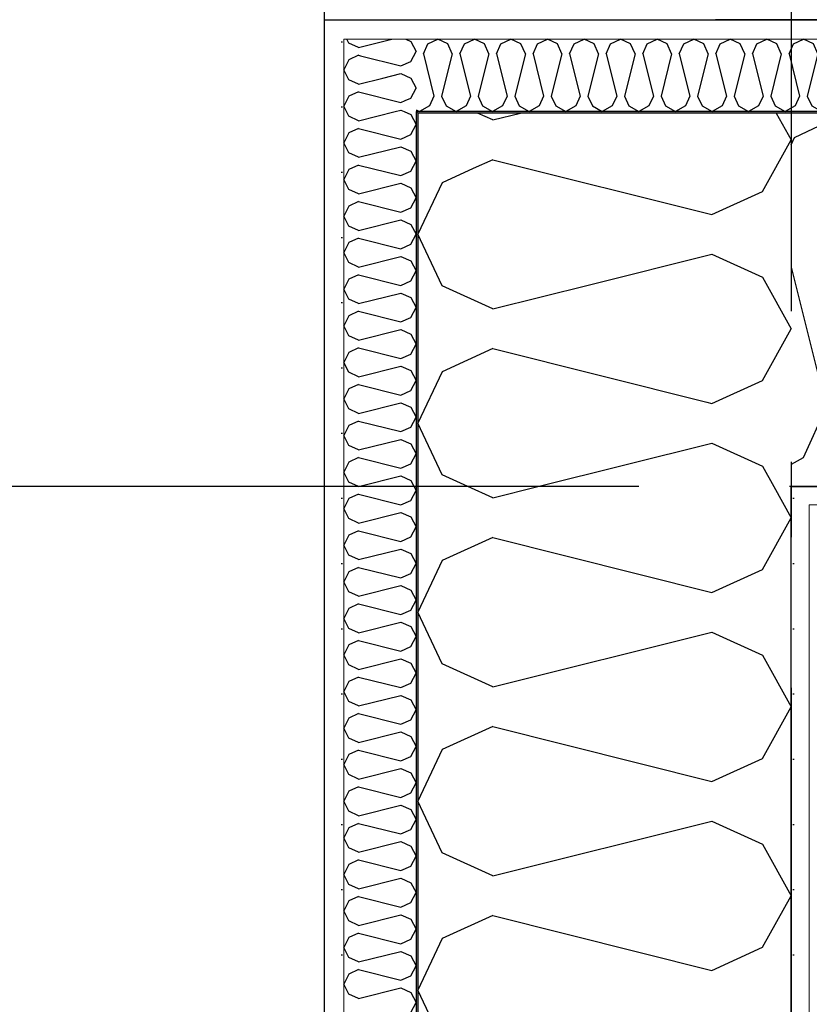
# Model space of a CAD drawing. Header units: millimetres. Extents: x -5000 to 341424, y -9235 to 550260.
# Tile 75 of 236: x 289374 to 289898, y 349127 to 349781. Entities that reach past the tile are written whole.
import ezdxf
from ezdxf.enums import TextEntityAlignment as Align

# ---------------------------------------------------------------- set-up
doc = ezdxf.new("R2010")
doc.units = ezdxf.units.MM
doc.header["$LTSCALE"] = 0.5
doc.header["$MEASUREMENT"] = 0
doc.linetypes.add('Akselinje', pattern=[1500, 1000, -200, 100, -200])
doc.linetypes.add('PLINE', pattern=[0])
for name, color, linetype in [('232- Ikke-bærende yttervegger (Skravur)(Nye konstruksjoner)', 7, 'Continuous'), ('232- Ikke-bærende yttervegger(Nye konstruksjoner)', 7, 'Continuous'), ('255- Gulvoverflate(Nye konstruksjoner)', 7, 'Continuous'), ('82-- Modullinjer(Nye konstruksjoner)', 7, 'Continuous'), ('842-M___1_50 Målsetting bygning', 7, 'Continuous'), ('842-M___1_50 Målsetting bygning(Nye konstruksjoner)', 7, 'Continuous'), ('862- M___Nettoareal(Nye konstruksjoner)', 7, 'Continuous'), ('862- M___Nettoareal(Polylinje)(Nye konstruksjoner)', 7, 'Continuous'), ('862- M___Nettoareal(Tekst)(Nye konstruksjoner)', 7, 'Continuous')]:
    doc.layers.add(name, color=color, linetype=linetype)
doc.layers.add('235- Utvendig kledning og overflate(Nye konstruksjoner)', color=7, linetype='Continuous', lineweight=0)
doc.layers.add('236- Innvendig kledning og overflate(Nye konstruksjoner)', color=7, linetype='Continuous', lineweight=0)
doc.styles.add('GENERATED_STYLE_1', font='txt')
doc.styles.add('GENERATED_STYLE_3', font='arial.ttf')
doc.styles.add('GENERATED_STYLE_5', font='arial.ttf')
doc.dimstyles.new('GENERATED_STYLE__2', dxfattribs={"dimtxt": 100, "dimasz": 95, "dimexe": 0.18, "dimexo": 0.0625, "dimgap": 0, "dimtad": 1, "dimtih": 1, "dimtoh": 1, "dimdec": 0, "dimzin": 0, "dimdsep": 46, "dimtxsty": 'GENERATED_STYLE_3', "dimblk": 'ARROWHEAD_6', "dimblk1": 'ARROWHEAD_6', "dimblk2": 'ARROWHEAD_6', "dimcen": 0.09, "dimse1": 1, "dimse2": 1, "dimclrd": 256, "dimclre": 256, "dimclrt": 256, "dimadec": 1, "dimazin": 0, "dimtfac": 1, "dimtdec": 4, "dimtmove": 0, "dimatfit": 3, "dimfxl": 1, "dimtolj": 1, "dimtzin": 0, "dimarcsym": 0})
doc.dimstyles.new('GENERATED_STYLE__4', dxfattribs={"dimtxt": 100, "dimasz": 95, "dimexe": 0.18, "dimexo": 0.0625, "dimgap": 0, "dimtad": 1, "dimdec": 0, "dimzin": 0, "dimdsep": 46, "dimtxsty": 'GENERATED_STYLE_3', "dimblk": 'ARROWHEAD_6', "dimblk1": 'ARROWHEAD_6', "dimblk2": 'ARROWHEAD_6', "dimcen": 0.09, "dimse1": 1, "dimse2": 1, "dimclrd": 256, "dimclre": 256, "dimclrt": 256, "dimadec": 1, "dimazin": 0, "dimtfac": 1, "dimtdec": 4, "dimtmove": 0, "dimatfit": 3, "dimfxl": 1, "dimtolj": 1, "dimtzin": 0, "dimarcsym": 0})
pattern_1 = [(0, (0, 0), (0, 43.30127), [0, -25]), (0, (12.5, 21.65), (0, 43.30127), [0, -25])]

# ---------------------------------------------------------------- blocks, each defined once
blk = doc.blocks.new('LEILIGHET 3__2', base_point=(292118.57, 348580.68))
at = {"layer": '862- M___Nettoareal(Polylinje)(Nye konstruksjoner)', "linetype": 'PLINE', "flags": 128}
blk.add_lwpolyline([(294391.01, 356380.68), (286261.01, 356380.68), (286261.01, 348080.68), (289576.01, 348080.68), (289576.01, 349780.68), (294391.01, 349780.68)], close=True, dxfattribs=at)
at = {"layer": '862- M___Nettoareal(Tekst)(Nye konstruksjoner)', "style": 'GENERATED_STYLE_1'}
for tag, p in [('DUMMY_861', (288325.62, 358508.01)), ('ROOM_NAME', (287588.44, 358458.19)), ('DUMMY_862', (287588.44, 358319.77))]:
    blk.add_attdef(tag, text='', height=100, dxfattribs=at).set_placement(p, align=Align.TOP_LEFT)
blk = doc.blocks.new('*X144')
at = {"layer": '232- Ikke-bærende yttervegger (Skravur)(Nye konstruksjoner)', "linetype": 'PLINE'}
for p, q in [((289592.14, 349765.1), (289590.92, 349767.68)), ((289598.65, 349762.14), (289592.14, 349765.1)), ((289598.65, 349762.14), (289620.79, 349767.68)), ((289630.1, 349767.68), (289633.31, 349766.22)), ((289633.31, 349766.22), (289637.01, 349759.59)), ((289599.98, 349756.71), (289626.8, 349750)), ((289633.31, 349752.96), (289637.01, 349759.59)), ((289626.8, 349750), (289633.31, 349752.96)), ((289614.79, 349741.89), (289626.8, 349744.9)), ((289626.8, 349744.9), (289633.31, 349741.94)), ((289633.31, 349741.94), (289637.01, 349735.31)), ((289633.31, 349728.68), (289637.01, 349735.31)), ((289629.66, 349727.02), (289633.31, 349728.68))]:
    blk.add_line(p, q, dxfattribs=at)
blk = doc.blocks.new('*X145')
at = {"layer": '232- Ikke-bærende yttervegger (Skravur)(Nye konstruksjoner)', "linetype": 'PLINE'}
for p, q in [((289687.81, 349714.09), (289677.73, 349718.68)), ((289687.81, 349714.09), (289706.17, 349718.68)), ((289876.09, 349718.68), (289886.01, 349700.91)), ((289866.89, 349666.65), (289886.01, 349700.91)), ((289687.81, 349687.73), (289674.85, 349681.83)), ((289687.81, 349687.73), (289833.29, 349651.36)), ((289833.29, 349651.36), (289866.89, 349666.65)), ((289752, 349604.68), (289833.29, 349625)), ((289833.29, 349625), (289866.89, 349609.72)), ((289866.89, 349609.72), (289886.01, 349575.46)), ((289866.89, 349541.2), (289886.01, 349575.46)), ((289833.29, 349525.91), (289866.89, 349541.2)), ((289829.94, 349526.75), (289833.29, 349525.91))]:
    blk.add_line(p, q, dxfattribs=at)
blk = doc.blocks.new('*X146')
at = {"layer": '232- Ikke-bærende yttervegger (Skravur)(Nye konstruksjoner)', "linetype": 'PLINE'}
for p, q in [((289592.14, 349716.54), (289590.66, 349719.68)), ((289598.65, 349713.58), (289623.04, 349719.68)), ((289628.87, 349719.68), (289633.31, 349717.66)), ((289633.31, 349717.66), (289637.01, 349711.03)), ((289598.65, 349713.58), (289592.14, 349716.54)), ((289633.31, 349704.4), (289637.01, 349711.03)), ((289592.14, 349705.52), (289589.01, 349698.89)), ((289598.65, 349708.48), (289592.14, 349705.52)), ((289598.65, 349708.48), (289626.8, 349701.44)), ((289626.8, 349701.44), (289633.31, 349704.4)), ((289592.14, 349692.25), (289589.01, 349698.89)), ((289598.65, 349689.3), (289592.14, 349692.25)), ((289598.65, 349689.3), (289626.8, 349696.34)), ((289626.8, 349696.34), (289633.31, 349693.38)), ((289633.31, 349693.38), (289637.01, 349686.75)), ((289598.65, 349684.19), (289592.14, 349681.24)), ((289598.65, 349684.19), (289626.8, 349677.16)), ((289633.31, 349680.11), (289637.01, 349686.75)), ((289592.14, 349681.24), (289589.01, 349674.6)), ((289626.8, 349677.16), (289633.31, 349680.11)), ((289592.14, 349667.97), (289589.01, 349674.6)), ((289598.65, 349665.01), (289626.8, 349672.05)), ((289626.8, 349672.05), (289633.31, 349669.09)), ((289598.65, 349665.01), (289592.14, 349667.97)), ((289633.31, 349669.09), (289637.01, 349662.46)), ((289598.65, 349659.91), (289592.14, 349656.95)), ((289598.65, 349659.91), (289626.8, 349652.87)), ((289633.31, 349655.83), (289637.01, 349662.46)), ((289592.14, 349656.95), (289589.01, 349650.32)), ((289626.8, 349652.87), (289633.31, 349655.83)), ((289592.14, 349643.69), (289589.01, 349650.32)), ((289598.65, 349640.73), (289626.8, 349647.77)), ((289626.8, 349647.77), (289633.31, 349644.81)), ((289633.31, 349644.81), (289637.01, 349638.18)), ((289598.65, 349640.73), (289592.14, 349643.69)), ((289592.14, 349632.67), (289589.01, 349626.04)), ((289598.65, 349635.63), (289592.14, 349632.67)), ((289598.65, 349635.63), (289626.8, 349628.59)), ((289633.31, 349631.55), (289637.01, 349638.18)), ((289592.14, 349619.41), (289589.01, 349626.04)), ((289626.8, 349628.59), (289633.31, 349631.55)), ((289598.65, 349616.45), (289592.14, 349619.41)), ((289598.65, 349616.45), (289626.8, 349623.49)), ((289626.8, 349623.49), (289633.31, 349620.53)), ((289633.31, 349620.53), (289637.01, 349613.9)), ((289633.31, 349607.27), (289637.01, 349613.9)), ((289592.14, 349608.39), (289589.01, 349601.76)), ((289598.65, 349611.35), (289592.14, 349608.39)), ((289598.65, 349611.35), (289626.8, 349604.31)), ((289626.8, 349604.31), (289633.31, 349607.27)), ((289592.14, 349595.13), (289589.01, 349601.76)), ((289598.65, 349592.17), (289626.8, 349599.21)), ((289626.8, 349599.21), (289633.31, 349596.25)), ((289598.65, 349592.17), (289592.14, 349595.13)), ((289633.31, 349596.25), (289637.01, 349589.62)), ((289598.65, 349587.07), (289592.14, 349584.11)), ((289598.65, 349587.07), (289626.8, 349580.03)), ((289633.31, 349582.99), (289637.01, 349589.62)), ((289592.14, 349584.11), (289589.01, 349577.48)), ((289626.8, 349580.03), (289633.31, 349582.99)), ((289592.14, 349570.85), (289589.01, 349577.48)), ((289598.65, 349567.89), (289626.8, 349574.93)), ((289626.8, 349574.93), (289633.31, 349571.97)), ((289598.65, 349567.89), (289592.14, 349570.85)), ((289633.31, 349571.97), (289637.01, 349565.34)), ((289592.14, 349559.83), (289589.01, 349553.2)), ((289598.65, 349562.79), (289592.14, 349559.83)), ((289598.65, 349562.79), (289626.8, 349555.75)), ((289633.31, 349558.71), (289637.01, 349565.34)), ((289626.8, 349555.75), (289633.31, 349558.71)), ((289592.14, 349546.57), (289589.01, 349553.2)), ((289598.65, 349543.61), (289626.8, 349550.65)), ((289626.8, 349550.65), (289633.31, 349547.69)), ((289633.31, 349547.69), (289637.01, 349541.06)), ((289598.65, 349543.61), (289592.14, 349546.57)), ((289633.31, 349534.43), (289637.01, 349541.06)), ((289592.14, 349535.55), (289589.01, 349528.92)), ((289598.65, 349538.51), (289592.14, 349535.55)), ((289598.65, 349538.51), (289626.8, 349531.47)), ((289626.8, 349531.47), (289633.31, 349534.43)), ((289592.14, 349522.29), (289589.01, 349528.92)), ((289598.65, 349519.33), (289592.14, 349522.29)), ((289598.65, 349519.33), (289626.8, 349526.37)), ((289626.8, 349526.37), (289633.31, 349523.41)), ((289633.31, 349523.41), (289637.01, 349516.78)), ((289598.65, 349514.23), (289592.14, 349511.27)), ((289598.65, 349514.23), (289626.8, 349507.19)), ((289633.31, 349510.15), (289637.01, 349516.78)), ((289592.14, 349511.27), (289589.01, 349504.64)), ((289626.8, 349507.19), (289633.31, 349510.15)), ((289592.14, 349498), (289589.01, 349504.64)), ((289598.65, 349495.05), (289626.8, 349502.08)), ((289626.8, 349502.08), (289633.31, 349499.13)), ((289598.65, 349495.05), (289592.14, 349498)), ((289633.31, 349499.13), (289637.01, 349492.49)), ((289598.65, 349489.94), (289592.14, 349486.99)), ((289598.65, 349489.94), (289626.8, 349482.9)), ((289633.31, 349485.86), (289637.01, 349492.49)), ((289592.14, 349486.99), (289589.01, 349480.35)), ((289626.8, 349482.9), (289633.31, 349485.86)), ((289592.14, 349473.72), (289589.01, 349480.35)), ((289598.65, 349470.76), (289626.8, 349477.8)), ((289626.8, 349477.8), (289633.31, 349474.84)), ((289633.31, 349474.84), (289637.01, 349468.21)), ((289598.65, 349470.76), (289592.14, 349473.72)), ((289592.14, 349462.7), (289589.01, 349456.07)), ((289598.65, 349465.66), (289592.14, 349462.7)), ((289598.65, 349465.66), (289626.8, 349458.62)), ((289633.31, 349461.58), (289637.01, 349468.21)), ((289592.14, 349449.44), (289589.01, 349456.07)), ((289626.8, 349458.62), (289633.31, 349461.58)), ((289598.65, 349446.48), (289592.14, 349449.44)), ((289598.65, 349446.48), (289626.8, 349453.52)), ((289626.8, 349453.52), (289633.31, 349450.56)), ((289633.31, 349450.56), (289637.01, 349443.93)), ((289633.31, 349437.3), (289637.01, 349443.93)), ((289592.14, 349438.42), (289589.01, 349431.79)), ((289598.65, 349441.38), (289592.14, 349438.42)), ((289598.65, 349441.38), (289626.8, 349434.34)), ((289626.8, 349434.34), (289633.31, 349437.3)), ((289592.14, 349425.16), (289589.01, 349431.79)), ((289598.65, 349422.2), (289626.8, 349429.24)), ((289626.8, 349429.24), (289633.31, 349426.28)), ((289598.65, 349422.2), (289592.14, 349425.16)), ((289633.31, 349426.28), (289637.01, 349419.65)), ((289598.65, 349417.1), (289592.14, 349414.14)), ((289598.65, 349417.1), (289626.8, 349410.06)), ((289633.31, 349413.02), (289637.01, 349419.65)), ((289592.14, 349414.14), (289589.01, 349407.51)), ((289626.8, 349410.06), (289633.31, 349413.02)), ((289592.14, 349400.88), (289589.01, 349407.51)), ((289598.65, 349397.92), (289626.8, 349404.96)), ((289626.8, 349404.96), (289633.31, 349402)), ((289598.65, 349397.92), (289592.14, 349400.88)), ((289633.31, 349402), (289637.01, 349395.37)), ((289592.14, 349389.86), (289589.01, 349383.23)), ((289598.65, 349392.82), (289592.14, 349389.86)), ((289598.65, 349392.82), (289626.8, 349385.78)), ((289633.31, 349388.74), (289637.01, 349395.37)), ((289626.8, 349385.78), (289633.31, 349388.74)), ((289592.14, 349376.6), (289589.01, 349383.23)), ((289598.65, 349373.64), (289626.8, 349380.68)), ((289626.8, 349380.68), (289633.31, 349377.72)), ((289633.31, 349377.72), (289637.01, 349371.09)), ((289598.65, 349373.64), (289592.14, 349376.6)), ((289633.31, 349364.46), (289637.01, 349371.09)), ((289592.14, 349365.58), (289589.01, 349358.95)), ((289598.65, 349368.54), (289592.14, 349365.58)), ((289598.65, 349368.54), (289626.8, 349361.5)), ((289626.8, 349361.5), (289633.31, 349364.46)), ((289592.14, 349352.32), (289589.01, 349358.95)), ((289598.65, 349349.36), (289592.14, 349352.32)), ((289598.65, 349349.36), (289626.8, 349356.4)), ((289626.8, 349356.4), (289633.31, 349353.44)), ((289633.31, 349353.44), (289637.01, 349346.81)), ((289598.65, 349344.26), (289592.14, 349341.3)), ((289598.65, 349344.26), (289626.8, 349337.22)), ((289633.31, 349340.18), (289637.01, 349346.81)), ((289592.14, 349341.3), (289589.01, 349334.67)), ((289626.8, 349337.22), (289633.31, 349340.18)), ((289592.14, 349328.04), (289589.01, 349334.67)), ((289598.65, 349325.08), (289626.8, 349332.12)), ((289626.8, 349332.12), (289633.31, 349329.16)), ((289598.65, 349325.08), (289592.14, 349328.04)), ((289633.31, 349329.16), (289637.01, 349322.53)), ((289598.65, 349319.98), (289592.14, 349317.02)), ((289598.65, 349319.98), (289626.8, 349312.94)), ((289633.31, 349315.9), (289637.01, 349322.53)), ((289592.14, 349317.02), (289589.01, 349310.39)), ((289626.8, 349312.94), (289633.31, 349315.9)), ((289592.14, 349303.75), (289589.01, 349310.39)), ((289598.65, 349300.8), (289626.8, 349307.83)), ((289626.8, 349307.83), (289633.31, 349304.88)), ((289598.65, 349300.8), (289592.14, 349303.75)), ((289633.31, 349304.88), (289637.01, 349298.24)), ((289592.14, 349292.74), (289589.01, 349286.1)), ((289598.65, 349295.69), (289592.14, 349292.74)), ((289598.65, 349295.69), (289626.8, 349288.65)), ((289633.31, 349291.61), (289637.01, 349298.24)), ((289592.14, 349279.47), (289589.01, 349286.1)), ((289626.8, 349288.65), (289633.31, 349291.61)), ((289598.65, 349276.51), (289592.14, 349279.47)), ((289598.65, 349276.51), (289626.8, 349283.55)), ((289626.8, 349283.55), (289633.31, 349280.59)), ((289633.31, 349280.59), (289637.01, 349273.96)), ((289633.31, 349267.33), (289637.01, 349273.96)), ((289592.14, 349268.45), (289589.01, 349261.82)), ((289598.65, 349271.41), (289592.14, 349268.45)), ((289598.65, 349271.41), (289626.8, 349264.37)), ((289626.8, 349264.37), (289633.31, 349267.33)), ((289592.14, 349255.19), (289589.01, 349261.82)), ((289598.65, 349252.23), (289626.8, 349259.27)), ((289626.8, 349259.27), (289633.31, 349256.31)), ((289598.65, 349252.23), (289592.14, 349255.19)), ((289633.31, 349256.31), (289637.01, 349249.68)), ((289598.65, 349247.13), (289592.14, 349244.17)), ((289598.65, 349247.13), (289626.8, 349240.09)), ((289633.31, 349243.05), (289637.01, 349249.68)), ((289592.14, 349244.17), (289589.01, 349237.54)), ((289626.8, 349240.09), (289633.31, 349243.05)), ((289592.14, 349230.91), (289589.01, 349237.54)), ((289598.65, 349227.95), (289626.8, 349234.99)), ((289626.8, 349234.99), (289633.31, 349232.03)), ((289598.65, 349227.95), (289592.14, 349230.91)), ((289633.31, 349232.03), (289637.01, 349225.4)), ((289598.65, 349222.85), (289592.14, 349219.89)), ((289598.65, 349222.85), (289626.8, 349215.81)), ((289633.31, 349218.77), (289637.01, 349225.4)), ((289592.14, 349219.89), (289589.01, 349213.26)), ((289626.8, 349215.81), (289633.31, 349218.77)), ((289592.14, 349206.63), (289589.01, 349213.26)), ((289598.65, 349203.67), (289626.8, 349210.71)), ((289626.8, 349210.71), (289633.31, 349207.75)), ((289633.31, 349207.75), (289637.01, 349201.12)), ((289598.65, 349203.67), (289592.14, 349206.63)), ((289633.31, 349194.49), (289637.01, 349201.12)), ((289592.14, 349195.61), (289589.01, 349188.98)), ((289598.65, 349198.57), (289592.14, 349195.61)), ((289598.65, 349198.57), (289626.8, 349191.53)), ((289626.8, 349191.53), (289633.31, 349194.49)), ((289592.14, 349182.35), (289589.01, 349188.98)), ((289598.65, 349179.39), (289592.14, 349182.35)), ((289598.65, 349179.39), (289626.8, 349186.43)), ((289626.8, 349186.43), (289633.31, 349183.47)), ((289633.31, 349183.47), (289637.01, 349176.84)), ((289598.65, 349174.29), (289592.14, 349171.33)), ((289598.65, 349174.29), (289626.8, 349167.25)), ((289633.31, 349170.21), (289637.01, 349176.84)), ((289592.14, 349171.33), (289589.01, 349164.7)), ((289626.8, 349167.25), (289633.31, 349170.21)), ((289592.14, 349158.07), (289589.01, 349164.7)), ((289598.65, 349155.11), (289626.8, 349162.15)), ((289626.8, 349162.15), (289633.31, 349159.19)), ((289598.65, 349155.11), (289592.14, 349158.07)), ((289633.31, 349159.19), (289637.01, 349152.56)), ((289598.65, 349150.01), (289592.14, 349147.05)), ((289598.65, 349150.01), (289626.8, 349142.97)), ((289633.31, 349145.93), (289637.01, 349152.56)), ((289592.14, 349147.05), (289589.01, 349140.42)), ((289626.8, 349142.97), (289633.31, 349145.93)), ((289592.14, 349133.79), (289589.01, 349140.42)), ((289598.65, 349130.83), (289626.8, 349137.87)), ((289626.8, 349137.87), (289633.31, 349134.91)), ((289598.65, 349130.83), (289592.14, 349133.79)), ((289633.31, 349134.91), (289637.01, 349128.28)), ((289633.31, 349121.64), (289637.01, 349128.28))]:
    blk.add_line(p, q, dxfattribs=at)
blk = doc.blocks.new('*X147')
at = {"layer": '232- Ikke-bærende yttervegger (Skravur)(Nye konstruksjoner)', "linetype": 'PLINE'}
for p, q in [((289598.65, 349757.04), (289592.14, 349754.08)), ((289598.65, 349757.04), (289599.98, 349756.71)), ((289592.14, 349754.08), (289589.01, 349747.45)), ((289592.14, 349740.82), (289589.01, 349747.45)), ((289598.65, 349737.86), (289592.14, 349740.82)), ((289598.65, 349737.86), (289614.79, 349741.89)), ((289592.14, 349729.8), (289589.01, 349723.17)), ((289598.65, 349732.76), (289592.14, 349729.8)), ((289598.65, 349732.76), (289626.8, 349725.72)), ((289626.8, 349725.72), (289629.66, 349727.02)), ((289590.66, 349719.68), (289589.01, 349723.17)), ((289623.04, 349719.68), (289626.8, 349720.62)), ((289626.8, 349720.62), (289628.87, 349719.68))]:
    blk.add_line(p, q, dxfattribs=at)
blk = doc.blocks.new('*X148')
at = {"layer": '232- Ikke-bærende yttervegger (Skravur)(Nye konstruksjoner)', "linetype": 'PLINE'}
for p, q in [((289687.81, 349463.18), (289671.34, 349470.68)), ((289687.81, 349463.18), (289717.79, 349470.68)), ((289874.47, 349470.68), (289886.01, 349450)), ((289866.89, 349415.74), (289886.01, 349450)), ((289687.81, 349436.82), (289654.22, 349421.54)), ((289687.81, 349436.82), (289833.29, 349400.45)), ((289654.22, 349421.54), (289638.01, 349387.28)), ((289833.29, 349400.45), (289866.89, 349415.74)), ((289654.22, 349353.02), (289638.01, 349387.28)), ((289687.81, 349337.73), (289833.29, 349374.1)), ((289833.29, 349374.1), (289866.89, 349358.81)), ((289866.89, 349358.81), (289886.01, 349324.55)), ((289687.81, 349337.73), (289654.22, 349353.02)), ((289866.89, 349290.29), (289886.01, 349324.55)), ((289687.81, 349311.37), (289654.22, 349296.08)), ((289687.81, 349311.37), (289833.29, 349275)), ((289654.22, 349296.08), (289638.01, 349261.82)), ((289833.29, 349275), (289866.89, 349290.29)), ((289654.22, 349227.56), (289638.01, 349261.82)), ((289687.81, 349212.27), (289833.29, 349248.64)), ((289833.29, 349248.64), (289866.89, 349233.36)), ((289866.89, 349233.36), (289886.01, 349199.1)), ((289687.81, 349212.27), (289654.22, 349227.56)), ((289866.89, 349164.84), (289886.01, 349199.1)), ((289687.81, 349185.92), (289654.22, 349170.63)), ((289687.81, 349185.92), (289833.29, 349149.55)), ((289654.22, 349170.63), (289638.01, 349136.37)), ((289833.29, 349149.55), (289866.89, 349164.84)), ((289654.22, 349102.11), (289638.01, 349136.37))]:
    blk.add_line(p, q, dxfattribs=at)
blk = doc.blocks.new('*X149')
at = {"layer": '232- Ikke-bærende yttervegger (Skravur)(Nye konstruksjoner)', "linetype": 'PLINE'}
for p, q in [((289674.85, 349681.83), (289654.22, 349672.44)), ((289654.22, 349672.44), (289638.01, 349638.18)), ((289654.22, 349603.92), (289638.01, 349638.18)), ((289687.81, 349588.63), (289654.22, 349603.92)), ((289687.81, 349588.63), (289752, 349604.68)), ((289687.81, 349562.28), (289654.22, 349546.99)), ((289687.81, 349562.28), (289829.94, 349526.75)), ((289654.22, 349546.99), (289638.01, 349512.73)), ((289654.22, 349478.47), (289638.01, 349512.73)), ((289717.79, 349470.68), (289833.29, 349499.55)), ((289833.29, 349499.55), (289866.89, 349484.26)), ((289866.89, 349484.26), (289874.47, 349470.68)), ((289671.34, 349470.68), (289654.22, 349478.47))]:
    blk.add_line(p, q, dxfattribs=at)
blk = doc.blocks.new('*X411')
at = {"layer": '232- Ikke-bærende yttervegger (Skravur)(Nye konstruksjoner)', "linetype": 'PLINE'}
for p, q in [((289641.71, 349758.04), (289644.67, 349764.54)), ((289644.67, 349764.54), (289651.3, 349767.68)), ((289657.93, 349764.54), (289651.3, 349767.68)), ((289660.89, 349758.04), (289657.93, 349764.54)), ((289665.99, 349758.04), (289668.95, 349764.54)), ((289668.95, 349764.54), (289675.58, 349767.68)), ((289682.21, 349764.54), (289675.58, 349767.68)), ((289685.17, 349758.04), (289682.21, 349764.54)), ((289690.27, 349758.04), (289693.23, 349764.54)), ((289693.23, 349764.54), (289699.86, 349767.68)), ((289706.49, 349764.54), (289699.86, 349767.68)), ((289709.45, 349758.04), (289706.49, 349764.54)), ((289714.55, 349758.04), (289717.51, 349764.54)), ((289717.51, 349764.54), (289724.14, 349767.68)), ((289730.77, 349764.54), (289724.14, 349767.68)), ((289733.73, 349758.04), (289730.77, 349764.54)), ((289738.83, 349758.04), (289741.79, 349764.54)), ((289741.79, 349764.54), (289748.42, 349767.68)), ((289755.06, 349764.54), (289748.42, 349767.68)), ((289758.01, 349758.04), (289755.06, 349764.54)), ((289763.12, 349758.04), (289766.07, 349764.54)), ((289766.07, 349764.54), (289772.71, 349767.68)), ((289779.34, 349764.54), (289772.71, 349767.68)), ((289782.3, 349758.04), (289779.34, 349764.54)), ((289787.4, 349758.04), (289790.36, 349764.54)), ((289790.36, 349764.54), (289796.99, 349767.68)), ((289803.62, 349764.54), (289796.99, 349767.68)), ((289806.58, 349758.04), (289803.62, 349764.54)), ((289811.68, 349758.04), (289814.64, 349764.54)), ((289814.64, 349764.54), (289821.27, 349767.68)), ((289827.9, 349764.54), (289821.27, 349767.68)), ((289830.86, 349758.04), (289827.9, 349764.54)), ((289835.96, 349758.04), (289838.92, 349764.54)), ((289838.92, 349764.54), (289845.55, 349767.68)), ((289852.18, 349764.54), (289845.55, 349767.68)), ((289855.14, 349758.04), (289852.18, 349764.54)), ((289860.24, 349758.04), (289863.2, 349764.54)), ((289863.2, 349764.54), (289869.83, 349767.68)), ((289876.46, 349764.54), (289869.83, 349767.68)), ((289879.42, 349758.04), (289876.46, 349764.54)), ((289884.52, 349758.04), (289887.48, 349764.54)), ((289887.48, 349764.54), (289894.11, 349767.68)), ((289900.74, 349764.54), (289894.11, 349767.68)), ((289903.7, 349758.04), (289900.74, 349764.54)), ((289908.8, 349758.04), (289911.76, 349764.54)), ((289911.76, 349764.54), (289918.39, 349767.68)), ((289925.02, 349764.54), (289918.39, 349767.68)), ((289927.98, 349758.04), (289925.02, 349764.54)), ((289933.08, 349758.04), (289936.04, 349764.54)), ((289936.04, 349764.54), (289942.67, 349767.68)), ((289949.31, 349764.54), (289942.67, 349767.68)), ((289952.26, 349758.04), (289949.31, 349764.54)), ((289957.37, 349758.04), (289960.32, 349764.54)), ((289960.32, 349764.54), (289966.96, 349767.68)), ((289973.59, 349764.54), (289966.96, 349767.68)), ((289976.55, 349758.04), (289973.59, 349764.54)), ((289981.65, 349758.04), (289984.61, 349764.54)), ((289984.61, 349764.54), (289991.24, 349767.68)), ((289997.87, 349764.54), (289991.24, 349767.68)), ((290000.83, 349758.04), (289997.87, 349764.54)), ((290005.93, 349758.04), (290008.89, 349764.54)), ((290008.89, 349764.54), (290015.52, 349767.68)), ((290022.15, 349764.54), (290015.52, 349767.68)), ((290025.11, 349758.04), (290022.15, 349764.54)), ((290030.21, 349758.04), (290033.17, 349764.54)), ((290033.17, 349764.54), (290039.8, 349767.68)), ((290046.43, 349764.54), (290039.8, 349767.68)), ((290049.39, 349758.04), (290046.43, 349764.54)), ((290054.49, 349758.04), (290057.45, 349764.54)), ((290057.45, 349764.54), (290064.08, 349767.68)), ((290070.71, 349764.54), (290064.08, 349767.68)), ((290073.67, 349758.04), (290070.71, 349764.54)), ((290078.77, 349758.04), (290081.73, 349764.54)), ((290081.73, 349764.54), (290088.36, 349767.68)), ((290094.99, 349764.54), (290088.36, 349767.68)), ((290097.95, 349758.04), (290094.99, 349764.54)), ((290103.05, 349758.04), (290106.01, 349764.54)), ((290106.01, 349764.54), (290112.64, 349767.68)), ((290119.27, 349764.54), (290112.64, 349767.68)), ((290122.23, 349758.04), (290119.27, 349764.54)), ((290127.33, 349758.04), (290130.29, 349764.54)), ((290130.29, 349764.54), (290136.92, 349767.68)), ((290143.56, 349764.54), (290136.92, 349767.68)), ((290146.51, 349758.04), (290143.56, 349764.54)), ((290151.62, 349758.04), (290154.57, 349764.54)), ((290154.57, 349764.54), (290161.21, 349767.68)), ((290167.84, 349764.54), (290161.21, 349767.68)), ((290170.8, 349758.04), (290167.84, 349764.54)), ((290175.9, 349758.04), (290178.86, 349764.54)), ((290178.86, 349764.54), (290185.49, 349767.68)), ((290192.12, 349764.54), (290185.49, 349767.68)), ((290195.08, 349758.04), (290192.12, 349764.54)), ((290200.18, 349758.04), (290203.14, 349764.54)), ((290203.14, 349764.54), (290205.01, 349765.42)), ((289641.71, 349758.04), (289648.75, 349729.88)), ((289660.89, 349758.04), (289653.85, 349729.88)), ((289665.99, 349758.04), (289673.03, 349729.88)), ((289685.17, 349758.04), (289678.13, 349729.88)), ((289690.27, 349758.04), (289697.31, 349729.88)), ((289709.45, 349758.04), (289702.41, 349729.88)), ((289714.55, 349758.04), (289721.59, 349729.88)), ((289733.73, 349758.04), (289726.69, 349729.88)), ((289738.83, 349758.04), (289745.87, 349729.88)), ((289758.01, 349758.04), (289750.97, 349729.88)), ((289763.12, 349758.04), (289770.15, 349729.88)), ((289782.3, 349758.04), (289775.26, 349729.88)), ((289787.4, 349758.04), (289794.44, 349729.88)), ((289806.58, 349758.04), (289799.54, 349729.88)), ((289811.68, 349758.04), (289818.72, 349729.88)), ((289830.86, 349758.04), (289823.82, 349729.88)), ((289835.96, 349758.04), (289843, 349729.88)), ((289855.14, 349758.04), (289848.1, 349729.88)), ((289860.24, 349758.04), (289867.28, 349729.88)), ((289879.42, 349758.04), (289872.38, 349729.88)), ((289884.52, 349758.04), (289891.56, 349729.88)), ((289903.7, 349758.04), (289896.66, 349729.88)), ((289908.8, 349758.04), (289915.84, 349729.88)), ((289927.98, 349758.04), (289920.94, 349729.88)), ((289933.08, 349758.04), (289940.12, 349729.88)), ((289952.26, 349758.04), (289945.22, 349729.88)), ((289957.37, 349758.04), (289964.4, 349729.88)), ((289976.55, 349758.04), (289969.51, 349729.88)), ((289981.65, 349758.04), (289988.69, 349729.88)), ((290000.83, 349758.04), (289993.79, 349729.88)), ((290005.93, 349758.04), (290012.97, 349729.88)), ((290025.11, 349758.04), (290018.07, 349729.88)), ((290030.21, 349758.04), (290037.25, 349729.88)), ((290049.39, 349758.04), (290042.35, 349729.88)), ((290054.49, 349758.04), (290061.53, 349729.88)), ((290073.67, 349758.04), (290066.63, 349729.88)), ((290078.77, 349758.04), (290085.81, 349729.88)), ((290097.95, 349758.04), (290090.91, 349729.88)), ((290103.05, 349758.04), (290110.09, 349729.88)), ((290122.23, 349758.04), (290115.19, 349729.88)), ((290127.33, 349758.04), (290134.37, 349729.88)), ((290146.51, 349758.04), (290139.48, 349729.88)), ((290151.62, 349758.04), (290158.65, 349729.88)), ((290170.8, 349758.04), (290163.76, 349729.88)), ((290175.9, 349758.04), (290182.94, 349729.88)), ((290195.08, 349758.04), (290188.04, 349729.88)), ((290200.18, 349758.04), (290205.01, 349738.73)), ((289648.75, 349729.88), (289645.79, 349723.38)), ((289653.85, 349729.88), (289656.81, 349723.38)), ((289673.03, 349729.88), (289670.07, 349723.38)), ((289678.13, 349729.88), (289681.09, 349723.38)), ((289697.31, 349729.88), (289694.35, 349723.38)), ((289702.41, 349729.88), (289705.37, 349723.38)), ((289721.59, 349729.88), (289718.63, 349723.38)), ((289726.69, 349729.88), (289729.65, 349723.38)), ((289745.87, 349729.88), (289742.91, 349723.38)), ((289750.97, 349729.88), (289753.93, 349723.38)), ((289770.15, 349729.88), (289767.2, 349723.38)), ((289775.26, 349729.88), (289778.22, 349723.38)), ((289794.44, 349729.88), (289791.48, 349723.38)), ((289799.54, 349729.88), (289802.5, 349723.38)), ((289818.72, 349729.88), (289815.76, 349723.38)), ((289823.82, 349729.88), (289826.78, 349723.38)), ((289843, 349729.88), (289840.04, 349723.38)), ((289848.1, 349729.88), (289851.06, 349723.38)), ((289867.28, 349729.88), (289864.32, 349723.38)), ((289872.38, 349729.88), (289875.34, 349723.38)), ((289891.56, 349729.88), (289888.6, 349723.38)), ((289896.66, 349729.88), (289899.62, 349723.38)), ((289915.84, 349729.88), (289912.88, 349723.38)), ((289920.94, 349729.88), (289923.9, 349723.38)), ((289940.12, 349729.88), (289937.16, 349723.38)), ((289945.22, 349729.88), (289948.18, 349723.38)), ((289964.4, 349729.88), (289961.45, 349723.38)), ((289969.51, 349729.88), (289972.47, 349723.38)), ((289988.69, 349729.88), (289985.73, 349723.38)), ((289993.79, 349729.88), (289996.75, 349723.38)), ((290012.97, 349729.88), (290010.01, 349723.38)), ((290018.07, 349729.88), (290021.03, 349723.38)), ((290037.25, 349729.88), (290034.29, 349723.38)), ((290042.35, 349729.88), (290045.31, 349723.38)), ((290061.53, 349729.88), (290058.57, 349723.38)), ((290066.63, 349729.88), (290069.59, 349723.38)), ((290085.81, 349729.88), (290082.85, 349723.38)), ((290090.91, 349729.88), (290093.87, 349723.38)), ((290110.09, 349729.88), (290107.13, 349723.38)), ((290115.19, 349729.88), (290118.15, 349723.38)), ((290134.37, 349729.88), (290131.41, 349723.38)), ((290139.48, 349729.88), (290142.43, 349723.38)), ((290158.65, 349729.88), (290155.7, 349723.38)), ((290163.76, 349729.88), (290166.72, 349723.38)), ((290182.94, 349729.88), (290179.98, 349723.38)), ((290188.04, 349729.88), (290191, 349723.38)), ((289645.79, 349723.38), (289639.16, 349719.68)), ((289656.81, 349723.38), (289663.44, 349719.68)), ((289670.07, 349723.38), (289663.44, 349719.68)), ((289681.09, 349723.38), (289687.72, 349719.68)), ((289694.35, 349723.38), (289687.72, 349719.68)), ((289705.37, 349723.38), (289712, 349719.68)), ((289718.63, 349723.38), (289712, 349719.68)), ((289729.65, 349723.38), (289736.28, 349719.68)), ((289742.91, 349723.38), (289736.28, 349719.68)), ((289753.93, 349723.38), (289760.56, 349719.68)), ((289767.2, 349723.38), (289760.56, 349719.68)), ((289778.22, 349723.38), (289784.85, 349719.68)), ((289791.48, 349723.38), (289784.85, 349719.68)), ((289802.5, 349723.38), (289809.13, 349719.68)), ((289815.76, 349723.38), (289809.13, 349719.68)), ((289826.78, 349723.38), (289833.41, 349719.68)), ((289840.04, 349723.38), (289833.41, 349719.68)), ((289851.06, 349723.38), (289857.69, 349719.68)), ((289864.32, 349723.38), (289857.69, 349719.68)), ((289875.34, 349723.38), (289881.97, 349719.68)), ((289888.6, 349723.38), (289881.97, 349719.68)), ((289899.62, 349723.38), (289906.25, 349719.68)), ((289912.88, 349723.38), (289906.25, 349719.68)), ((289923.9, 349723.38), (289930.53, 349719.68)), ((289937.16, 349723.38), (289930.53, 349719.68)), ((289948.18, 349723.38), (289954.81, 349719.68)), ((289961.45, 349723.38), (289954.81, 349719.68)), ((289972.47, 349723.38), (289979.1, 349719.68)), ((289985.73, 349723.38), (289979.1, 349719.68)), ((289996.75, 349723.38), (290003.38, 349719.68)), ((290010.01, 349723.38), (290003.38, 349719.68)), ((290021.03, 349723.38), (290027.66, 349719.68)), ((290034.29, 349723.38), (290027.66, 349719.68)), ((290045.31, 349723.38), (290051.94, 349719.68)), ((290058.57, 349723.38), (290051.94, 349719.68)), ((290069.59, 349723.38), (290076.22, 349719.68)), ((290082.85, 349723.38), (290076.22, 349719.68)), ((290093.87, 349723.38), (290100.5, 349719.68)), ((290107.13, 349723.38), (290100.5, 349719.68)), ((290118.15, 349723.38), (290124.78, 349719.68)), ((290131.41, 349723.38), (290124.78, 349719.68)), ((290142.43, 349723.38), (290149.07, 349719.68)), ((290155.7, 349723.38), (290149.07, 349719.68)), ((290166.72, 349723.38), (290173.35, 349719.68)), ((290179.98, 349723.38), (290173.35, 349719.68)), ((290191, 349723.38), (290197.63, 349719.68)), ((290204.26, 349723.38), (290197.63, 349719.68)), ((290205.01, 349725.02), (290204.26, 349723.38)), ((289637.01, 349720.88), (289639.16, 349719.68))]:
    blk.add_line(p, q, dxfattribs=at)
blk = doc.blocks.new('*X414')
at = {"layer": '232- Ikke-bærende yttervegger (Skravur)(Nye konstruksjoner)', "linetype": 'PLINE'}
for p, q in [((289888.18, 349702.46), (289922.44, 349718.68)), ((289956.7, 349702.46), (289922.44, 349718.68)), ((290013.63, 349702.46), (290047.89, 349718.68)), ((290082.15, 349702.46), (290047.89, 349718.68)), ((290139.09, 349702.46), (290173.35, 349718.68)), ((290205.01, 349703.69), (290173.35, 349718.68)), ((289886.01, 349697.69), (289888.18, 349702.46)), ((289971.99, 349668.87), (289956.7, 349702.46)), ((289998.35, 349668.87), (290013.63, 349702.46)), ((290097.44, 349668.87), (290082.15, 349702.46)), ((290123.8, 349668.87), (290139.09, 349702.46)), ((289971.99, 349668.87), (289935.62, 349523.39)), ((289998.35, 349668.87), (290034.71, 349523.39)), ((290097.44, 349668.87), (290061.07, 349523.39)), ((290123.8, 349668.87), (290160.17, 349523.39)), ((289886.01, 349616.41), (289909.26, 349523.39)), ((290205.01, 349597.32), (290186.52, 349523.39)), ((289909.26, 349523.39), (289893.97, 349489.8)), ((289935.62, 349523.39), (289950.91, 349489.8)), ((290034.71, 349523.39), (290019.43, 349489.8)), ((290061.07, 349523.39), (290076.36, 349489.8)), ((290160.17, 349523.39), (290144.88, 349489.8)), ((290186.52, 349523.39), (290201.81, 349489.8)), ((289893.97, 349489.8), (289886.01, 349485.35)), ((289950.91, 349489.8), (289985.17, 349470.68)), ((290019.43, 349489.8), (289985.17, 349470.68)), ((290076.36, 349489.8), (290110.62, 349470.68)), ((290144.88, 349489.8), (290110.62, 349470.68)), ((290201.81, 349489.8), (290205.01, 349488.01))]:
    blk.add_line(p, q, dxfattribs=at)
blk = doc.blocks.new('Standard grid marker[94]', base_point=(289886.01, 363787.13))
at = {"layer": '82-- Modullinjer(Nye konstruksjoner)', "linetype": 'Akselinje'}
blk.add_line((289886.01, 363587.13), (289886.01, 339987.13), dxfattribs=at)
at = {"layer": '82-- Modullinjer(Nye konstruksjoner)', "style": 'GENERATED_STYLE_5'}
for tag, p in [('AC_MarkerText_1_0', (289886.01, 363963.53)), ('AC_MarkerText_1_1', (289886.01, 339713.53))]:
    blk.add_attdef(tag, text='', height=100, rotation=360, dxfattribs=at).set_placement(p, align=Align.TOP_CENTER)
blk = doc.blocks.new('Standard grid marker[95]', base_point=(305734.77, 349470.68))
at = {"layer": '82-- Modullinjer(Nye konstruksjoner)', "linetype": 'Akselinje'}
blk.add_line((305534.77, 349470.68), (271734.77, 349470.68), dxfattribs=at)
at = {"layer": '82-- Modullinjer(Nye konstruksjoner)', "style": 'GENERATED_STYLE_5'}
for tag, p in [('AC_MarkerText_1_1', (271409.77, 349524.35)), ('AC_MarkerText_1_0', (305859.77, 349524.35))]:
    blk.add_attdef(tag, text='', height=100, rotation=360, dxfattribs=at).set_placement(p, align=Align.TOP_CENTER)
blk = doc.blocks.new('*D741')
at = {"layer": '842-M___1_50 Målsetting bygning', "linetype": 'PLINE'}
for p, q in [((289886.01, 348548.16), (289886.01, 348735.66)), ((290205.01, 348548.16), (290205.01, 348735.66)), ((289936.01, 348691.91), (289836.01, 348591.91)), ((290255.01, 348691.91), (290155.01, 348591.91)), ((289811.01, 348641.91), (289886.01, 348641.91)), ((289886.01, 348641.91), (290205.01, 348641.91))]:
    blk.add_line(p, q, dxfattribs=at)
at = {"layer": '842-M___1_50 Målsetting bygning', "insert": (289931.1, 348661.91), "char_height": 100, "attachment_point": 7, "style": 'GENERATED_STYLE_3'}
blk.add_mtext('\\A1;{\\pql;\\fArial|b0|i0|c0|p0;\\W1.000000;319}', dxfattribs=at)
blk = doc.blocks.new('ARROWHEAD_6')
at = {"linetype": 'Continuous'}
for p, q in [((-0.5, -0.5), (0.5, 0.5)), ((0, 0), (-1, 0))]:
    blk.add_line(p, q, dxfattribs=at)
blk = doc.blocks.new('*D869')
at = {"layer": '842-M___1_50 Målsetting bygning', "linetype": 'PLINE'}
for p, q in [((289886.01, 343393.99), (289886.01, 343206.49)), ((294391.01, 343393.99), (294391.01, 343206.49)), ((289836.01, 343250.24), (289936.01, 343350.24)), ((294341.01, 343250.24), (294441.01, 343350.24)), ((294391.01, 343300.24), (289886.01, 343300.24))]:
    blk.add_line(p, q, dxfattribs=at)
at = {"layer": '842-M___1_50 Målsetting bygning', "char_height": 100, "attachment_point": 7, "style": 'GENERATED_STYLE_3'}
for s, insert in [('\\A1;{\\pql;\\fArial|b0|i0|c0|p0;\\W1.000000;4\xa0505}', (291966.91, 343320.24)), ('\\A1;{\\pql;\\fArial|b0|i0|c0|p0;\\W1.000000;220}', (294386.6, 343320.24))]:
    blk.add_mtext(s, dxfattribs=dict(at, insert=insert))
blk = doc.blocks.new('*D871')
at = {"layer": '842-M___1_50 Målsetting bygning', "linetype": 'PLINE'}
for p, q in [((286261.01, 343393.99), (286261.01, 343206.49)), ((289638.01, 343393.99), (289638.01, 343206.49)), ((286211.01, 343250.24), (286311.01, 343350.24)), ((289588.01, 343250.24), (289688.01, 343350.24)), ((289638.01, 343300.24), (286261.01, 343300.24))]:
    blk.add_line(p, q, dxfattribs=at)
at = {"layer": '842-M___1_50 Målsetting bygning', "insert": (287777.91, 343320.24), "char_height": 100, "attachment_point": 7, "style": 'GENERATED_STYLE_3'}
blk.add_mtext('\\A1;{\\pql;\\fArial|b0|i0|c0|p0;\\W1.000000;3\xa0377}', dxfattribs=at)
blk = doc.blocks.new('SOV__40', base_point=(287827.11, 350061.01))
at = {"layer": '862- M___Nettoareal(Polylinje)(Nye konstruksjoner)', "linetype": 'PLINE', "flags": 128}
blk.add_lwpolyline([(289576.01, 351152.65), (286261.01, 351152.65), (286261, 348080.68), (289576.01, 348080.68)], close=True, dxfattribs=at)
at = {"layer": '862- M___Nettoareal(Tekst)(Nye konstruksjoner)', "style": 'GENERATED_STYLE_1'}
for tag, p in [('DUMMY_861', (288051.24, 350249.24)), ('ROOM_NAME', (287602.98, 350199.43)), ('DUMMY_862', (287602.98, 350061.01))]:
    blk.add_attdef(tag, text='', height=100, dxfattribs=at).set_placement(p, align=Align.TOP_LEFT)
blk = doc.blocks.new('*D1450')
at = {"layer": '842-M___1_50 Målsetting bygning(Nye konstruksjoner)', "linetype": 'PLINE'}
for p, q in [((288498.98, 351215.65), (288598.98, 351115.65)), ((288642.73, 351165.65), (288455.23, 351165.65)), ((288548.98, 349780.68), (288548.98, 351165.65)), ((288498.98, 349830.68), (288598.98, 349730.68)), ((288642.73, 349780.68), (288455.23, 349780.68)), ((288548.98, 349705.68), (288548.98, 349780.68))]:
    blk.add_line(p, q, dxfattribs=at)
at = {"layer": '842-M___1_50 Målsetting bygning(Nye konstruksjoner)', "char_height": 100, "attachment_point": 7, "rotation": 90, "style": 'GENERATED_STYLE_3'}
for s, insert in [('\\A1;{\\pql;\\fArial|b0|i0|c0|p0;\\W1.000000;98}', (288500.01, 350993.59)), ('\\A1;{\\pql;\\fArial|b0|i0|c0|p0;\\W1.000000;1\xa0385}', (288528.98, 350301.57))]:
    blk.add_mtext(s, dxfattribs=dict(at, insert=insert))
blk = doc.blocks.new('*D1496')
at = {"layer": '842-M___1_50 Målsetting bygning(Nye konstruksjoner)', "linetype": 'PLINE'}
for p, q in [((289879.51, 350105.68), (289979.51, 350005.68)), ((290023.26, 350055.68), (289835.76, 350055.68)), ((289929.51, 349780.68), (289929.51, 350055.68)), ((289879.51, 349830.68), (289979.51, 349730.68)), ((290023.26, 349780.68), (289835.76, 349780.68)), ((289929.51, 349705.68), (289929.51, 349780.68))]:
    blk.add_line(p, q, dxfattribs=at)
at = {"layer": '842-M___1_50 Målsetting bygning(Nye konstruksjoner)', "insert": (289909.51, 349803.77), "char_height": 100, "attachment_point": 7, "rotation": 90, "style": 'GENERATED_STYLE_3'}
blk.add_mtext('\\A1;{\\pql;\\fArial|b0|i0|c0|p0;\\W1.000000;275}', dxfattribs=at)

msp = doc.modelspace()

# ---------------------------------------------------------------- hatches: boundary and pattern name
at = {"layer": '232- Ikke-bærende yttervegger (Skravur)(Nye konstruksjoner)', "linetype": 'Continuous'}
h = msp.add_hatch(dxfattribs=at)
h.set_pattern_fill('Prikker_tett', color=256, style=0, pattern_type=2)
h.set_pattern_definition(pattern_1)
h.paths.add_polyline_path([(289576.01, 349780.68), (289589.01, 349767.68), (289589.01, 349780.68)])
h = msp.add_hatch(dxfattribs=at)
h.set_pattern_fill('Prikker_tett', color=256, style=0, pattern_type=2)
h.set_pattern_definition(pattern_1)
h.paths.add_polyline_path([(289576.01, 349767.68), (289589.01, 349767.68), (289576.01, 349780.68)])
h = msp.add_hatch(dxfattribs=at)
h.set_pattern_fill('Prikker_tett', color=256, style=0, pattern_type=2)
h.set_pattern_definition(pattern_1)
h.paths.add_polyline_path([(289589.01, 349780.68), (289589.01, 349767.68), (290205.01, 349767.68), (290205.01, 349780.68)])
h = msp.add_hatch(dxfattribs=at)
h.set_pattern_fill('Prikker_tett', color=256, style=0, pattern_type=2)
h.set_pattern_definition(pattern_1)
h.paths.add_polyline_path([(289576.01, 349767.68), (289576.01, 348080.68), (289589.01, 348080.68), (289589.01, 349767.68)])
for points in [[(289637.01, 349719.68), (289638.01, 349718.68), (289638.01, 349719.68)], [(289637.01, 349718.68), (289638.01, 349718.68), (289637.01, 349719.68)], [(289637.01, 349718.68), (289637.01, 348019.68), (289638.01, 348019.68), (289638.01, 349718.68)], [(289638.01, 349718.68), (290205.01, 349718.68), (290205.01, 349719.68), (289638.01, 349719.68)]]:
    msp.add_hatch(color=256, dxfattribs=at).paths.add_polyline_path(points)
h = msp.add_hatch(dxfattribs=at)
h.set_pattern_fill('Prikker_tett', color=256, style=0, pattern_type=2)
h.set_pattern_definition(pattern_1)
h.paths.add_polyline_path([(289886.01, 349470.68), (289898.01, 349458.68), (289898.01, 349470.68)])
h = msp.add_hatch(dxfattribs=at)
h.set_pattern_fill('Prikker_tett', color=256, style=0, pattern_type=2)
h.set_pattern_definition(pattern_1)
h.paths.add_polyline_path([(289886.01, 349458.68), (289898.01, 349458.68), (289886.01, 349470.68)])
h = msp.add_hatch(dxfattribs=at)
h.set_pattern_fill('Prikker_tett', color=256, style=0, pattern_type=2)
h.set_pattern_definition(pattern_1)
h.paths.add_polyline_path([(289898.01, 349458.68), (290205.01, 349458.68), (290205.01, 349470.68), (289898.01, 349470.68)])
h = msp.add_hatch(dxfattribs=at)
h.set_pattern_fill('Prikker_tett', color=256, style=0, pattern_type=2)
h.set_pattern_definition(pattern_1)
h.paths.add_polyline_path([(289898.01, 349458.68), (289886.01, 349458.68), (289886.01, 347770.68), (289898.01, 347770.68)])

# ---------------------------------------------------------------- linework, layer by layer
at = {"layer": '232- Ikke-bærende yttervegger(Nye konstruksjoner)', "linetype": 'PLINE'}
for p, q in [((289638.01, 349719.68), (289637.01, 349719.68)), ((289637.01, 349719.68), (289637.01, 349718.68)), ((289638.01, 349719.68), (289637.01, 349719.68)), ((289637.01, 349718.68), (289637.01, 348067.68)), ((290205.01, 349719.68), (289638.01, 349719.68)), ((289886.01, 349718.68), (289638.01, 349718.68)), ((289638.01, 349718.68), (289638.01, 349470.68)), ((289886.01, 349718.68), (289638.01, 349718.68)), ((290205.01, 349718.68), (289886.01, 349718.68)), ((289638.01, 349470.68), (289638.01, 348019.68)), ((289898.01, 349470.68), (289886.01, 349470.68)), ((289886.01, 348018.68), (289886.01, 349470.68)), ((289898.01, 349470.68), (289886.01, 349470.68))]:
    msp.add_line(p, q, dxfattribs=at)
at = {"layer": '235- Utvendig kledning og overflate(Nye konstruksjoner)', "linetype": 'PLINE'}
for p in [(289934.01, 349458.68), (289898.01, 347770.68), (289934.01, 349458.68)]:
    msp.add_line(p, (289898.01, 349458.68), dxfattribs=at)
at = {"layer": '236- Innvendig kledning og overflate(Nye konstruksjoner)', "linetype": 'PLINE'}
for p, q in [((289637.01, 349767.68), (289589.01, 349767.68)), ((289589.01, 349767.68), (289589.01, 349719.68)), ((289637.01, 349767.68), (289589.01, 349767.68)), ((290205.01, 349767.68), (289637.01, 349767.68)), ((289589.01, 349719.68), (289589.01, 348080.68))]:
    msp.add_line(p, q, dxfattribs=at)
at = {"layer": '236- Innvendig kledning og overflate(Nye konstruksjoner)', "linetype": 'PLINE', "flags": 128}
for points in [[(289576.01, 349780.68), (289589.01, 349780.68)], [(289576.01, 349780.68), (289576.01, 348080.68)], [(290205.01, 349780.68), (289589.01, 349780.68)]]:
    msp.add_lwpolyline(points, dxfattribs=at)
at = {"layer": '255- Gulvoverflate(Nye konstruksjoner)', "linetype": 'PLINE', "flags": 128}
msp.add_lwpolyline([(277601.01, 349570.68), (277601.01, 347770.68), (281536.01, 347770.68), (281536.01, 349470.68), (285893.01, 349470.68), (285893.01, 347770.68), (289886.01, 347770.68), (289886.01, 349470.68), (294243.01, 349470.68), (294243.01, 347770.68), (298236.01, 347770.68), (298236.01, 349470.68), (303051.01, 349470.68), (303051.01, 356690.65), (277601.01, 356690.65), (277601.01, 354890.65)], close=True, dxfattribs=at)

# ---------------------------------------------------------------- block references
at = {"layer": '232- Ikke-bærende yttervegger(Nye konstruksjoner)'}
for name in ['*X144', '*X411', '*X147', '*X146', '*X145', '*X414', '*X149', '*X148']:
    msp.add_blockref(name, (0, 0), dxfattribs=at)
at = {"layer": '82-- Modullinjer(Nye konstruksjoner)', "linetype": 'PLINE'}
for name, p in [('Standard grid marker[94]', (289886.01, 363787.13)), ('Standard grid marker[95]', (305734.77, 349470.68))]:
    msp.add_blockref(name, p, dxfattribs=at)
at = {"layer": '862- M___Nettoareal(Nye konstruksjoner)', "linetype": 'Continuous'}
for name, p in [('LEILIGHET 3__2', (292118.57, 348580.68)), ('SOV__40', (287827.11, 350061.01))]:
    msp.add_blockref(name, p, dxfattribs=at)

# ---------------------------------------------------------------- dimensions: what is measured, and where the dimension line sits
at = {"layer": '842-M___1_50 Målsetting bygning', "linetype": 'Continuous'}
for base, p1, p2, picture, middle in [((286261.01, 343300.24), (289638.01, 348868.68), (286261.01, 352125.66), '*D871', (287949.45, 343370.24)), ((289886.01, 343300.24), (294391.01, 352125.66), (289886.01, 348620.68), '*D869', (292138.45, 343370.24))]:
    dim = msp.add_linear_dim(base=base, p1=p1, p2=p2, angle=180, dimstyle='GENERATED_STYLE__2', dxfattribs=at)
    dim.commit()
    dim.dimension.update_dxf_attribs({"geometry": picture, "text_midpoint": middle, "dimtype": 160})
dim = msp.add_linear_dim(base=(290205.01, 348641.91), p1=(289886.01, 348620.68), p2=(290205.01, 349380.68), dimstyle='GENERATED_STYLE__2', dxfattribs=at)
dim.commit()
dim.dimension.update_dxf_attribs({"geometry": '*D741', "text_midpoint": (290045.25, 348711.91), "dimtype": 160})
at = {"layer": '842-M___1_50 Målsetting bygning(Nye konstruksjoner)', "linetype": 'Continuous'}
for base, p1, p2, picture, middle in [((288548.98, 351165.65), (289576, 349780.68), (289589, 351165.65), '*D1450', (288478.98, 350473.11)), ((289929.51, 350055.68), (289700, 349780.68), (289576, 350055.68), '*D1496', (289859.51, 349917.92))]:
    dim = msp.add_linear_dim(base=base, p1=p1, p2=p2, angle=90, dimstyle='GENERATED_STYLE__4', dxfattribs=at)
    dim.commit()
    dim.dimension.update_dxf_attribs({"geometry": picture, "text_midpoint": middle, "dimtype": 160, "text_rotation": 90})

doc.saveas('drawing.dxf')
